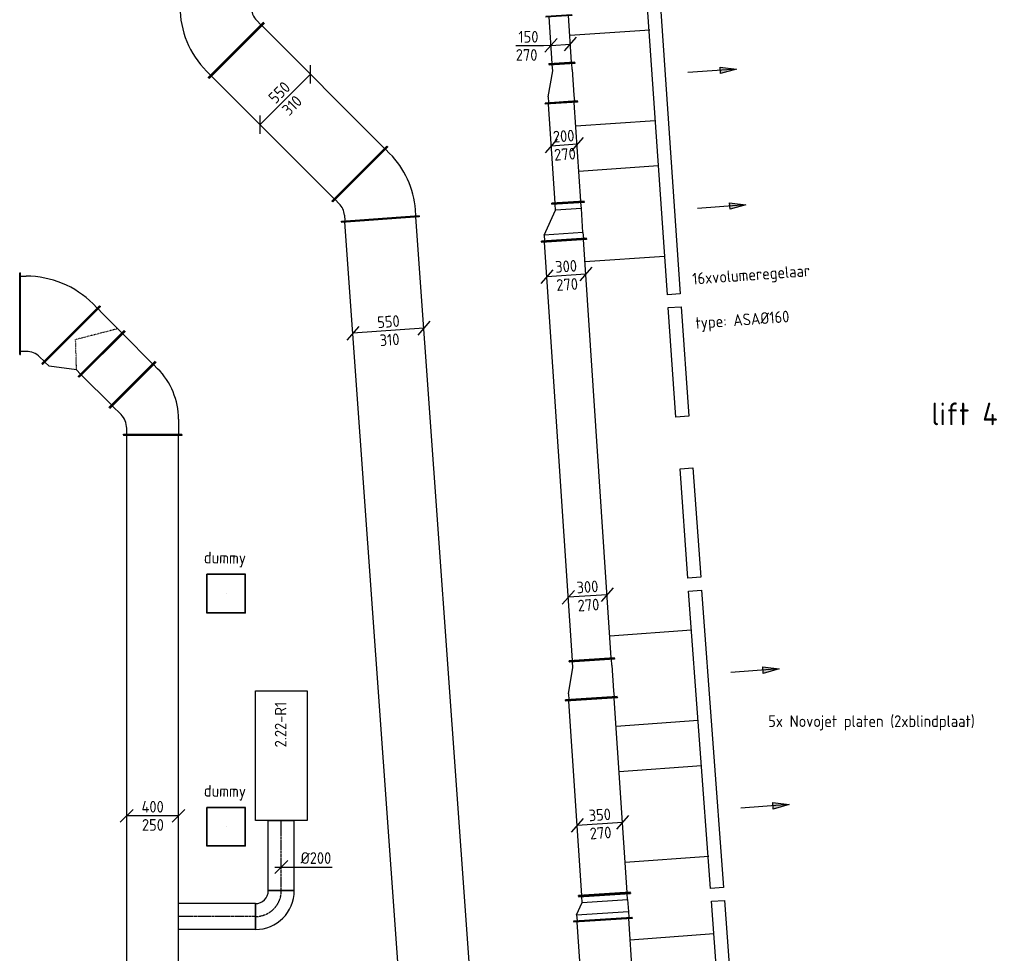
# Model space of a CAD drawing. Header units: millimetres. Extents: x -2770 to 48660, y -299 to 65946.
# Tile 18 of 39: x 26164 to 33767, y 11974 to 19180. Entities that reach past the tile are written whole.
import ezdxf

# ---------------------------------------------------------------- set-up
doc = ezdxf.new("R2010")
doc.units = ezdxf.units.MM
doc.linetypes.add('CENTER2', pattern=[28.575, 19.05, -3.175, 3.175, -3.175])
doc.linetypes.add('SMALL_DASH', pattern=[1.5, 0.5, -1])
for name, color, linetype in [('bTuwkundig', 7, 'Continuous'), ('WL570---_APP', 2, 'Continuous'), ('WL570---_RETOUR_D', 4, 'Continuous'), ('WL570---_RETOUR_HL', 1, 'CENTER2'), ('WL570---_RETOUR_RST', 4, 'Continuous'), ('WL570---_RETOUR_RST_HL', 1, 'CENTER2'), ('WL570---_TOEVOER', 3, 'Continuous'), ('WL570---_TOEVOER_D', 3, 'Continuous'), ('WM570---', 1, 'Continuous'), ('WM570---_RETOUR', 1, 'Continuous'), ('WM570---_TOEVOER', 1, 'Continuous')]:
    doc.layers.add(name, color=color, linetype=linetype)
doc.styles.add('STABICAD-018', font='ISOCP.SHX', dxfattribs={"height": 90})
doc.styles.add('STABICAD-035', font='ISOCP.SHX', dxfattribs={"height": 175})
doc.styles.get("Standard").update_dxf_attribs({"font": 'arial.ttf'})

# ---------------------------------------------------------------- blocks, each defined once
blk = doc.blocks.new('*U237')
at = {"color": 0, "linetype": 'Continuous'}
for p, q in [((0, 225, -2975), (5, 225, -2975)), ((0, -225, -2975), (0, 225, -2975)), ((5, -225, -2975), (5, 225, -2975)), ((5, 200, -2975), (6413.6, 200, -2975)), ((6418.6, 225, -2975), (6413.6, 225, -2975)), ((6413.6, -225, -2975), (6413.6, 225, -2975)), ((6418.6, -225, -2975), (6418.6, 225, -2975)), ((0, -225, -2975), (5, -225, -2975)), ((5, -200, -2975), (6413.6, -200, -2975)), ((6418.6, -225, -2975), (6413.6, -225, -2975))]:
    blk.add_line(p, q, dxfattribs=at)
at = {"layer": 'WM570---', "color": 2}
for tag in ['SECTIONCODE', 'CODE', 'POSITIONCODE']:
    blk.add_attdef(tag, (27190.5, 9557.3, 2975), '', height=1.8, dxfattribs=at)
blk = doc.blocks.new('*U242')
at = {"color": 0, "linetype": 'Continuous'}
for p, q in [((0, 100, -3000), (542.4, 100, -3000)), ((0, -100, -3000), (0, 100, -3000)), ((542.4, 100, -3000), (542.4, -100, -3000)), ((0, -100, -3000), (542.4, -100, -3000))]:
    blk.add_line(p, q, dxfattribs=at)
at = {"layer": 'WL570---_RETOUR_HL', "linetype": 'CENTER2'}
blk.add_line((0, 0, -3000), (542.4, 0, -3000), dxfattribs=at)
at = {"layer": 'WM570---', "color": 2, "style": 'STABICAD-018'}
for tag, p in [('SECTIONCODE', (28034, 12804, 3000)), ('POSITIONCODE', (28034, 12804, 3000)), ('CODE', (28184, 12457.5, 3000))]:
    blk.add_attdef(tag, p, '', height=1.8, dxfattribs=at)
blk = doc.blocks.new('*U240')
at = {"color": 0, "linetype": 'Continuous'}
for p, q in [((-200, -100, -3000), (-200, 100, -3000)), ((100, -200, -3000), (-100, -200, -3000))]:
    blk.add_line(p, q, dxfattribs=at)
for radius in [300, 100]:
    blk.add_arc((-200, -200, -3000), radius, 0, 90, dxfattribs=at)
at = {"layer": 'WL570---_RETOUR_HL', "linetype": 'CENTER2'}
blk.add_arc((-200, -200, -3000), 200, 0, 90, dxfattribs=at)
at = {"layer": 'WM570---', "color": 2}
for tag in ['CODE', 'SECTIONCODE', 'POSITIONCODE']:
    blk.add_attdef(tag, (28184, 12257.5, 3000), '', height=1.8, dxfattribs=at)
blk = doc.blocks.new('*U238')
at = {"color": 0, "linetype": 'Continuous'}
for p, q in [((0, 100, -3000), (593.4, 100, -3000)), ((0, -100, -3000), (0, 100, -3000)), ((593.4, 100, -3000), (593.4, -100, -3000)), ((0, -100, -3000), (593.4, -100, -3000))]:
    blk.add_line(p, q, dxfattribs=at)
at = {"layer": 'WL570---_RETOUR_HL', "linetype": 'CENTER2'}
blk.add_line((0, 0, -3000), (593.4, 0, -3000), dxfattribs=at)
at = {"layer": 'WM570---', "color": 2}
for tag in ['CODE', 'SECTIONCODE', 'POSITIONCODE']:
    blk.add_attdef(tag, (27984, 12257.5, 3000), '', height=1.8, dxfattribs=at)
blk = doc.blocks.new('*U178')
at = {"color": 0, "linetype": 'Continuous'}
for p, q in [((-50, -50, -3000), (50, 50, -3000)), ((-50, 0, -3000), (100, 0, -3000)), ((100, 0, -3000), (393.1, 0, -3000))]:
    blk.add_line(p, q, dxfattribs=at)
at = {"color": 0, "linetype": 'Continuous', "style": 'STABICAD-018'}
blk.add_text('%%c200', height=90, dxfattribs=at).set_placement((150, 25, -3000))
at = {"layer": 'WM570---_TOEVOER', "color": 2}
blk.add_attdef('CODE', (28183.9, 9339, 3000), '', height=1.8, dxfattribs=at)
blk = doc.blocks.new('*U235')
at = {"color": 0, "linetype": 'Continuous'}
for p, q in [((-150, 50, -2975), (-250, -50, -2975)), ((200, 0, -2975), (-200, 0, -2975)), ((250, 50, -2975), (150, -50, -2975))]:
    blk.add_line(p, q, dxfattribs=at)
at = {"color": 0, "linetype": 'Continuous', "style": 'STABICAD-018'}
for s, p in [('400', (-85.5, 25, -2975)), ('250', (-82.2, -115, -2975))]:
    blk.add_text(s, height=90, dxfattribs=at).set_placement(p)
at = {"layer": 'WM570---', "color": 2, "style": 'STABICAD-018'}
blk.add_attdef('CODE', (27190.5, 13034.9, 2975), '', height=1.8, dxfattribs=at)
blk = doc.blocks.new('*U246')
at = {"color": 0, "linetype": 'Continuous'}
for p, q in [((0, 250, -2975), (5, 250, -2975)), ((0, -250, -2975), (0, 250, -2975)), ((5, -250, -2975), (5, 250, -2975)), ((336.4, 250, -2975), (331.4, 250, -2975)), ((331.4, -250, -2975), (331.4, 250, -2975)), ((336.4, -250, -2975), (336.4, 250, -2975)), ((5, 225, -2975), (331.4, 225, -2975)), ((5, -225, -2975), (331.4, -225, -2975)), ((0, -250, -2975), (5, -250, -2975)), ((336.4, -250, -2975), (331.4, -250, -2975))]:
    blk.add_line(p, q, dxfattribs=at)
at = {"layer": 'WM570---', "color": 2, "style": 'STABICAD-018'}
for tag in ['CODE', 'SECTIONCODE', 'POSITIONCODE']:
    blk.add_attdef(tag, (27035, 16361.8, 2975), '', height=1.8, dxfattribs=at)
blk = doc.blocks.new('*U248')
at = {"color": 0, "linetype": 'Continuous'}
for p, q in [((-232.3, 315, -3025), (-227.3, 315, -3025)), ((-232.3, -315, -3025), (-232.3, 315, -3025)), ((-227.3, -315, -3025), (-227.3, 315, -3025)), ((-227.3, 290, -3025), (-182.3, 290, -3025)), ((365.8, 44.4, -3025), (333.9, 76.2, -3025)), ((-62, -383.4, -3025), (383.4, 62, -3025)), ((-58.5, -387, -3025), (387, 58.5, -3025)), ((387, 58.5, -3025), (383.4, 62, -3025)), ((-182.3, -290, -3025), (-227.3, -290, -3025)), ((-232.3, -315, -3025), (-227.3, -315, -3025)), ((-76.2, -333.9, -3025), (-44.4, -365.8, -3025)), ((-58.5, -387, -3025), (-62, -383.4, -3025))]:
    blk.add_line(p, q, dxfattribs=at)
for radius in [730, 150]:
    blk.add_arc((-182.3, -440, -3025), radius, 45, 90, dxfattribs=at)
at = {"layer": 'WM570---', "color": 2, "style": 'STABICAD-018'}
for tag in ['CODE', 'SECTIONCODE', 'POSITIONCODE']:
    blk.add_attdef(tag, (26396.5, 16910, 3025), '', height=1.8, dxfattribs=at)
blk = doc.blocks.new('*U247')
at = {"color": 0, "linetype": 'Continuous'}
for p, q in [((50, 225, -2975), (220.4, 353.8, -2975)), ((220.4, 353.8, -2975), (265.4, 353.8, -2975)), ((270.4, 378.8, -2975), (265.4, 378.8, -2975)), ((265.4, -251.2, -2975), (265.4, 378.8, -2975)), ((270.4, -251.2, -2975), (270.4, 378.8, -2975)), ((0, 250, -2975), (5, 250, -2975)), ((0, -250, -2975), (0, 250, -2975)), ((5, -250, -2975), (5, 250, -2975)), ((50, 225, -2975), (5, 225, -2975)), ((50, -225, -2975), (5, -225, -2975)), ((220.4, -226.2, -2975), (50, -225, -2975)), ((220.4, -226.2, -2975), (265.4, -226.2, -2975)), ((0, -250, -2975), (5, -250, -2975)), ((270.4, -251.2, -2975), (265.4, -251.2, -2975))]:
    blk.add_line(p, q, dxfattribs=at)
at = {"color": 2, "linetype": 'SMALL_DASH'}
for p in [(50, 225, -125), (50, -225, -125)]:
    blk.add_line(p, (220.4, 63.8, -25), dxfattribs=at)
at = {"layer": 'WM570---', "color": 2, "style": 'STABICAD-018'}
for tag in ['CODE', 'SECTIONCODE', 'POSITIONCODE']:
    blk.add_attdef(tag, (26797.1, 16599.7, 2975), '', height=1.8, dxfattribs=at)
blk = doc.blocks.new('*U250')
at = {"color": 0, "linetype": 'Continuous'}
for p, q in [((-220, 250, -2975), (-215, 250, -2975)), ((-220, -250, -2975), (-220, 250, -2975)), ((-215, -250, -2975), (-215, 250, -2975)), ((-170, 225, -2975), (-215, 225, -2975)), ((218.9, 63.9, -2975), (300.8, -17.9, -2975)), ((0.2, -318.4, -2975), (318.4, -0.2, -2975)), ((3.8, -322, -2975), (322, -3.8, -2975)), ((322, -3.8, -2975), (318.4, -0.2, -2975)), ((-215, -225, -2975), (-120, -225, -2975)), ((-220, -250, -2975), (-215, -250, -2975)), ((17.9, -300.8, -2975), (-13.9, -268.9, -2975)), ((3.8, -322, -2975), (0.2, -318.4, -2975))]:
    blk.add_line(p, q, dxfattribs=at)
for centre, radius in [((-170, -325, -2975), 550), ((-120, -375, -2975), 150)]:
    blk.add_arc(centre, radius, 45, 90, dxfattribs=at)
at = {"layer": 'WM570---', "color": 2, "style": 'STABICAD-018'}
for tag in ['SECTIONCODE', 'CODE', 'POSITIONCODE']:
    blk.add_attdef(tag, (27190.5, 16206.3, 2975), '', height=1.8, dxfattribs=at)
blk = doc.blocks.new('*U448')
at = {"color": 0, "linetype": 'Continuous'}
for p, q in [((5, 275, -3005), (14817, 275, -3005)), ((14822, 300, -3005), (14817, 300, -3005)), ((14817, -300, -3005), (14817, 300, -3005)), ((14822, -300, -3005), (14822, 300, -3005)), ((5, -275, -3005), (14817, -275, -3005)), ((14822, -300, -3005), (14817, -300, -3005))]:
    blk.add_line(p, q, dxfattribs=at)
at = {"layer": 'WM570---_TOEVOER', "color": 2, "style": 'STABICAD-018'}
for tag, p in [('SECTIONCODE', (29833.1, 3225.4, 3005)), ('POSITIONCODE', (29833.1, 3225.4, 3005)), ('CODE', (30009.8, 2857.8, 3005))]:
    blk.add_attdef(tag, p, '', height=1.8, dxfattribs=at)
blk = doc.blocks.new('*U341')
at = {"color": 0, "linetype": 'Continuous'}
for p, q in [((0, 225, -2985), (5, 225, -2985)), ((0, -225, -2985), (0, 225, -2985)), ((5, -225, -2985), (5, 225, -2985)), ((5, 200, -2985), (5471.9, 200, -2985)), ((5476.9, 225, -2985), (5471.9, 225, -2985)), ((5471.9, -225, -2985), (5471.9, 225, -2985)), ((5476.9, -225, -2985), (5476.9, 225, -2985)), ((0, -225, -2985), (5, -225, -2985)), ((5, -200, -2985), (5471.9, -200, -2985)), ((5476.9, -225, -2985), (5471.9, -225, -2985))]:
    blk.add_line(p, q, dxfattribs=at)
at = {"layer": 'WL570---_TOEVOER_D', "color": 2, "style": 'STABICAD-018'}
for tag, p in [('SECTIONCODE', (30820, 7692.6, 2985)), ('POSITIONCODE', (30820, 7692.6, 2985)), ('CODE', (31031.9, 6768.5, 2985))]:
    blk.add_attdef(tag, p, '', height=1.8, dxfattribs=at)
blk = doc.blocks.new('*U343')
at = {"color": 0, "linetype": 'Continuous'}
for p, q in [((0, 200, -2985), (5, 200, -2985)), ((0, -200, -2985), (0, 200, -2985)), ((5, -200, -2985), (5, 200, -2985)), ((5, 175, -2985), (1508.3, 175, -2985)), ((1513.3, 200, -2985), (1508.3, 200, -2985)), ((1508.3, -200, -2985), (1508.3, 200, -2985)), ((1513.3, -200, -2985), (1513.3, 200, -2985)), ((0, -200, -2985), (5, -200, -2985)), ((5, -175, -2985), (1508.3, -175, -2985)), ((1513.3, -200, -2985), (1508.3, -200, -2985))]:
    blk.add_line(p, q, dxfattribs=at)
at = {"layer": 'WL570---_TOEVOER_D', "color": 2, "style": 'STABICAD-018'}
for tag, p in [('SECTIONCODE', (30444, 13714, 2985)), ('POSITIONCODE', (30449, 13639.2, 2985)), ('CODE', (30680, 12427.8, 2985))]:
    blk.add_attdef(tag, p, '', height=1.8, dxfattribs=at)
blk = doc.blocks.new('*U342')
at = {"color": 0, "linetype": 'Continuous'}
for p, q in [((-50, 200, -2985), (-45, 200, -2985)), ((-50, -200, -2985), (-50, 200, -2985)), ((-45, -200, -2985), (-45, 200, -2985)), ((0, 175, -2985), (-45, 175, -2985)), ((0, 175, -2985), (93.3, 175, -2985)), ((0, -175, -2985), (0, 175, -2985)), ((93.3, 175, -2985), (138.3, 175, -2985)), ((93.3, -225, -2985), (93.3, 175, -2985)), ((143.3, 200, -2985), (138.3, 200, -2985)), ((138.3, -250, -2985), (138.3, 200, -2985)), ((143.3, -250, -2985), (143.3, 200, -2985)), ((-50, -200, -2985), (-45, -200, -2985)), ((0, -175, -2985), (-45, -175, -2985)), ((93.3, -225, -2985), (0, -175, -2985)), ((93.3, -225, -2985), (138.3, -225, -2985)), ((143.3, -250, -2985), (138.3, -250, -2985))]:
    blk.add_line(p, q, dxfattribs=at)
at = {"layer": 'WL570---_TOEVOER_D', "color": 2, "style": 'STABICAD-018'}
for tag in ['CODE', 'SECTIONCODE', 'POSITIONCODE']:
    blk.add_attdef(tag, (30683.3, 12377.9, 2985), '', height=1.8, dxfattribs=at)
blk = doc.blocks.new('*U345')
at = {"color": 0, "linetype": 'Continuous'}
for p, q in [((0, 175, -2985), (5, 175, -2985)), ((0, -175, -2985), (0, 175, -2985)), ((5, -175, -2985), (5, 175, -2985)), ((3245.7, 175, -2985), (3240.7, 175, -2985)), ((3240.7, -175, -2985), (3240.7, 175, -2985)), ((3245.7, -175, -2985), (3245.7, 175, -2985)), ((5, 150, -2985), (3240.7, 150, -2985)), ((5, -150, -2985), (3240.7, -150, -2985)), ((0, -175, -2985), (5, -175, -2985)), ((3245.7, -175, -2985), (3240.7, -175, -2985))]:
    blk.add_line(p, q, dxfattribs=at)
at = {"layer": 'WL570---_TOEVOER_D', "color": 2, "style": 'STABICAD-018'}
for tag, p in [('SECTIONCODE', (30383, 14983.1, 2985)), ('POSITIONCODE', (30383, 14983.1, 2985)), ('CODE', (30582.9, 14238.6, 2985))]:
    blk.add_attdef(tag, p, '', height=1.8, dxfattribs=at)
blk = doc.blocks.new('*U344')
at = {"color": 0, "linetype": 'Continuous'}
for p, q in [((0, 200, -2985), (5, 200, -2985)), ((0, -200, -2985), (0, 200, -2985)), ((5, -200, -2985), (5, 200, -2985)), ((50, 175, -2985), (5, 175, -2985)), ((50, 175, -2985), (250, 126.5, -2985)), ((250, 126.5, -2985), (295, 126.5, -2985)), ((300, 151.5, -2985), (295, 151.5, -2985)), ((295, -198.5, -2985), (295, 151.5, -2985)), ((300, -198.5, -2985), (300, 151.5, -2985)), ((0, -200, -2985), (5, -200, -2985)), ((50, -175, -2985), (5, -175, -2985)), ((250, -173.5, -2985), (50, -175, -2985)), ((250, -173.5, -2985), (295, -173.5, -2985)), ((300, -198.5, -2985), (295, -198.5, -2985))]:
    blk.add_line(p, q, dxfattribs=at)
at = {"layer": 'WL570---_TOEVOER_D', "color": 2, "style": 'STABICAD-018'}
for tag in ['CODE', 'SECTIONCODE', 'POSITIONCODE']:
    blk.add_attdef(tag, (30579.4, 13937.7, 2985), '', height=1.8, dxfattribs=at)
blk = doc.blocks.new('*U340')
at = {"color": 0, "linetype": 'Continuous'}
for p, q in [((-50, 175, -2985), (-45, 175, -2985)), ((-50, -175, -2985), (-50, 175, -2985)), ((-45, -175, -2985), (-45, 175, -2985)), ((0, 150, -2985), (-45, 150, -2985)), ((0, 150, -2985), (186.6, 50, -2985)), ((0, -150, -2985), (0, 150, -2985)), ((186.6, 50, -2985), (231.6, 50, -2985)), ((186.6, -150, -2985), (186.6, 50, -2985)), ((236.6, 75, -2985), (231.6, 75, -2985)), ((231.6, -175, -2985), (231.6, 75, -2985)), ((236.6, -175, -2985), (236.6, 75, -2985)), ((0, -150, -2985), (-45, -150, -2985)), ((0, -150, -2985), (186.6, -150, -2985)), ((186.6, -150, -2985), (231.6, -150, -2985)), ((-50, -175, -2985), (-45, -175, -2985)), ((236.6, -175, -2985), (231.6, -175, -2985))]:
    blk.add_line(p, q, dxfattribs=at)
at = {"layer": 'WL570---_TOEVOER_D', "color": 2, "style": 'STABICAD-018'}
for tag, p in [('CODE', (30363.9, 17627, 2985)), ('SECTIONCODE', (30363.9, 17527, 2985)), ('POSITIONCODE', (30363.9, 17527, 2985))]:
    blk.add_attdef(tag, p, '', height=1.8, dxfattribs=at)
blk = doc.blocks.new('*U346')
at = {"color": 0, "linetype": 'Continuous'}
for p, q in [((0, 125, -2985), (5, 125, -2985)), ((0, -125, -2985), (0, 125, -2985)), ((5, -125, -2985), (5, 125, -2985)), ((5, 100, -2985), (770.1, 100, -2985)), ((775.1, 125, -2985), (770.1, 125, -2985)), ((770.1, -125, -2985), (770.1, 125, -2985)), ((775.1, -125, -2985), (775.1, 125, -2985)), ((0, -125, -2985), (5, -125, -2985)), ((5, -100, -2985), (770.1, -100, -2985)), ((775.1, -125, -2985), (770.1, -125, -2985))]:
    blk.add_line(p, q, dxfattribs=at)
at = {"layer": 'WL570---_TOEVOER_D', "color": 2, "style": 'STABICAD-018'}
for tag in ['CODE', 'SECTIONCODE', 'POSITIONCODE']:
    blk.add_attdef(tag, (30398.1, 17766.4, 2985), '', height=1.8, dxfattribs=at)
blk = doc.blocks.new('*U349')
at = {"color": 0, "linetype": 'Continuous'}
for p, q in [((0, 100, -2985), (5, 100, -2985)), ((0, -100, -2985), (0, 100, -2985)), ((5, -100, -2985), (5, 100, -2985)), ((371.2, 100, -2985), (366.2, 100, -2985)), ((366.2, -100, -2985), (366.2, 100, -2985)), ((371.2, -100, -2985), (371.2, 100, -2985)), ((5, 75, -2985), (366.2, 75, -2985)), ((5, -75, -2985), (366.2, -75, -2985)), ((0, -100, -2985), (5, -100, -2985)), ((371.2, -100, -2985), (366.2, -100, -2985))]:
    blk.add_line(p, q, dxfattribs=at)
at = {"layer": 'WL570---_TOEVOER_D', "color": 2, "style": 'STABICAD-018'}
for tag, p in [('SECTIONCODE', (30167.6, 19341.6, 2985)), ('POSITIONCODE', (30167.6, 19341.6, 2985)), ('CODE', (30351.3, 18840.7, 2985))]:
    blk.add_attdef(tag, p, '', height=1.8, dxfattribs=at)
blk = doc.blocks.new('*U348')
at = {"color": 0, "linetype": 'Continuous'}
for p, q in [((0, 125, -2985), (5, 125, -2985)), ((0, -125, -2985), (0, 125, -2985)), ((5, -125, -2985), (5, 125, -2985)), ((50, 100, -2985), (5, 100, -2985)), ((50, 100, -2985), (250, 51.5, -2985)), ((300, 76.5, -2985), (295, 76.5, -2985)), ((295, -123.5, -2985), (295, 76.5, -2985)), ((300, -123.5, -2985), (300, 76.5, -2985)), ((250, 51.5, -2985), (295, 51.5, -2985)), ((0, -125, -2985), (5, -125, -2985)), ((50, -100, -2985), (5, -100, -2985)), ((250, -98.5, -2985), (50, -100, -2985)), ((250, -98.5, -2985), (295, -98.5, -2985)), ((300, -123.5, -2985), (295, -123.5, -2985))]:
    blk.add_line(p, q, dxfattribs=at)
at = {"layer": 'WL570---_TOEVOER_D', "color": 2, "style": 'STABICAD-018'}
for tag in ['SECTIONCODE', 'CODE', 'POSITIONCODE']:
    blk.add_attdef(tag, (30347.8, 18539.8, 2985), '', height=1.8, dxfattribs=at)
blk = doc.blocks.new('*U370')
at = {"color": 0, "linetype": 'Continuous'}
for p, q in [((0, 0, -2985), (-57.6, -3.8, -2985)), ((-46.6, -53.2, -2985), (46.6, 53.2, -2985)), ((0, 0, -2985), (149.7, 10, -2985)), ((103.1, -43.2, -2985), (196.2, 63.2, -2985)), ((-57.6, -3.8, -2985), (-272, -3.8, -2985))]:
    blk.add_line(p, q, dxfattribs=at)
at = {"color": 0, "linetype": 'Continuous', "style": 'STABICAD-018'}
for s, p in [('150', (-251.7, 21.2, -2985)), ('270', (-272, -118.8, -2985))]:
    blk.add_text(s, height=90, dxfattribs=at).set_placement(p)
at = {"layer": 'WM570---', "color": 2, "style": 'STABICAD-018'}
blk.add_attdef('CODE', (30266.8, 18981.3, 2985), '', height=1.8, dxfattribs=at)
blk = doc.blocks.new('*U350')
at = {"color": 0, "linetype": 'Continuous'}
for p, q in [((-128, 41.6, -2985), (-221.2, -64.8, -2985)), ((174.6, 11.6, -2985), (-174.6, -11.6, -2985)), ((221.2, 64.8, -2985), (128, -41.6, -2985))]:
    blk.add_line(p, q, dxfattribs=at)
at = {"color": 0, "linetype": 'Continuous', "style": 'STABICAD-018'}
for s, p in [('350', (-82.5, 19.6, -2985)), ('270', (-74.4, -120.2, -2985))]:
    blk.add_text(s, height=90, rotation=3.81057, dxfattribs=at).set_placement(p)
at = {"layer": 'WL570---_TOEVOER_D', "color": 2, "style": 'STABICAD-018'}
blk.add_attdef('CODE', (30643.7, 12972.5, 2985), '', height=1.8, dxfattribs=at)
blk = doc.blocks.new('*U351')
at = {"color": 0, "linetype": 'Continuous'}
for p, q in [((-103.1, 43.2, -2985), (-196.2, -63.2, -2985)), ((149.7, 10, -2985), (-149.7, -10, -2985)), ((196.2, 63.2, -2985), (103.1, -43.2, -2985))]:
    blk.add_line(p, q, dxfattribs=at)
at = {"color": 0, "linetype": 'Continuous', "style": 'STABICAD-018'}
for s, p in [('300', (-82.5, 19.6, -2985)), ('270', (-74.4, -120.2, -2985))]:
    blk.add_text(s, height=90, rotation=3.81057, dxfattribs=at).set_placement(p)
at = {"layer": 'WL570---_TOEVOER_D', "color": 2, "style": 'STABICAD-018'}
blk.add_attdef('CODE', (30550.1, 14731.6, 2985), '', height=1.8, dxfattribs=at)
blk = doc.blocks.new('*U352')
at = {"color": 0, "linetype": 'Continuous'}
for p, q in [((-103.1, 43.2, -2985), (-196.2, -63.2, -2985)), ((149.7, 10, -2985), (-149.7, -10, -2985)), ((196.2, 63.2, -2985), (103.1, -43.2, -2985))]:
    blk.add_line(p, q, dxfattribs=at)
at = {"color": 0, "linetype": 'Continuous', "style": 'STABICAD-018'}
for s, p in [('300', (-82.5, 19.6, -2985)), ('270', (-74.4, -120.2, -2985))]:
    blk.add_text(s, height=90, rotation=3.81057, dxfattribs=at).set_placement(p)
at = {"layer": 'WL570---_TOEVOER_D', "color": 2, "style": 'STABICAD-018'}
blk.add_attdef('CODE', (30385.3, 17206.1, 2985), '', height=1.8, dxfattribs=at)
blk = doc.blocks.new('*U353')
at = {"color": 0, "linetype": 'Continuous'}
for p, q in [((-53.2, 46.6, -2985), (-146.3, -59.9, -2985)), ((99.8, 6.6, -2985), (-99.8, -6.6, -2985)), ((146.3, 59.9, -2985), (53.2, -46.6, -2985))]:
    blk.add_line(p, q, dxfattribs=at)
at = {"color": 0, "linetype": 'Continuous', "style": 'STABICAD-018'}
for s, p in [('200', (-83.7, 19.5, -2985)), ('270', (-74.4, -120.2, -2985))]:
    blk.add_text(s, height=90, rotation=3.81057, dxfattribs=at).set_placement(p)
at = {"layer": 'WL570---_TOEVOER_D', "color": 2, "style": 'STABICAD-018'}
blk.add_attdef('CODE', (30368.4, 18211.1, 2985), '', height=1.8, dxfattribs=at)
blk = doc.blocks.new('*U454')
at = {"color": 0, "linetype": 'Continuous'}
for p, q in [((-70, 318.9, -3005), (-38.2, 350.8, -3005)), ((-52.3, 372, -3005), (-55.8, 368.4, -3005)), ((368.4, -55.8, -3005), (-55.8, 368.4, -3005)), ((372, -52.3, -3005), (-52.3, 372, -3005)), ((-226, 300, -3005), (-221, 300, -3005)), ((-226, -300, -3005), (-226, 300, -3005)), ((-221, -300, -3005), (-221, 300, -3005)), ((-176, 275, -3005), (-221, 275, -3005)), ((318.9, -70, -3005), (350.8, -38.2, -3005)), ((372, -52.3, -3005), (368.4, -55.8, -3005)), ((-226, -300, -3005), (-221, -300, -3005)), ((-176, -275, -3005), (-221, -275, -3005))]:
    blk.add_line(p, q, dxfattribs=at)
for radius in [150, 700]:
    blk.add_arc((-176, 425, -3005), radius, 270, 315, dxfattribs=at)
at = {"layer": 'WM570---_TOEVOER', "color": 2, "style": 'STABICAD-018'}
for tag in ['CODE', 'SECTIONCODE', 'POSITIONCODE']:
    blk.add_attdef(tag, (27676.6, 19102.5, 3005), '', height=1.8, dxfattribs=at)
blk = doc.blocks.new('*U455')
at = {"color": 0, "linetype": 'Continuous'}
for p, q in [((0, 300, -3005), (5, 300, -3005)), ((0, -300, -3005), (0, 300, -3005)), ((5, -300, -3005), (5, 300, -3005)), ((5, 275, -3005), (1344.2, 275, -3005)), ((1349.2, 300, -3005), (1344.2, 300, -3005)), ((1344.2, -300, -3005), (1344.2, 300, -3005)), ((1349.2, -300, -3005), (1349.2, 300, -3005)), ((0, -300, -3005), (5, -300, -3005)), ((5, -275, -3005), (1344.2, -275, -3005)), ((1349.2, -300, -3005), (1344.2, -300, -3005))]:
    blk.add_line(p, q, dxfattribs=at)
at = {"layer": 'WM570---_TOEVOER', "color": 2, "style": 'STABICAD-018'}
for tag, p in [('CODE', (27836.5, 18942.7, 3005)), ('SECTIONCODE', (28210.7, 18780.6, 3005)), ('POSITIONCODE', (28954, 18037.3, 3005))]:
    blk.add_attdef(tag, p, '', height=1.8, rotation=220, dxfattribs=at)
blk = doc.blocks.new('*U447')
at = {"color": 0, "linetype": 'Continuous'}
for p, q in [((-203.5, 300, -3005), (-198.5, 300, -3005)), ((-203.5, -300, -3005), (-203.5, 300, -3005)), ((-198.5, -300, -3005), (-198.5, 300, -3005)), ((-198.5, 275, -3005), (-153.5, 275, -3005)), ((-46.4, -356.7, -3005), (346.4, 96.8, -3005)), ((-42.6, -360, -3005), (350.2, 93.6, -3005)), ((330.1, 77.9, -3005), (296, 107.4, -3005)), ((350.2, 93.6, -3005), (346.4, 96.8, -3005)), ((-203.5, -300, -3005), (-198.5, -300, -3005)), ((-153.5, -275, -3005), (-198.5, -275, -3005)), ((-64, -308.3, -3005), (-30, -337.8, -3005)), ((-42.6, -360, -3005), (-46.4, -356.7, -3005))]:
    blk.add_line(p, q, dxfattribs=at)
for radius in [686.6, 136.6]:
    blk.add_arc((-153.5, -411.6, -3005), radius, 49.10447, 90, dxfattribs=at)
at = {"layer": 'WM570---_TOEVOER', "color": 2, "style": 'STABICAD-018'}
for tag in ['CODE', 'SECTIONCODE', 'POSITIONCODE']:
    blk.add_attdef(tag, (28934.4, 17844.8, 3005), '', height=1.8, dxfattribs=at)
blk = doc.blocks.new('*U446')
at = {"color": 0, "linetype": 'Continuous'}
for p, q in [((194.5, 123.7, -3005), (194.5, 265.2, -3005)), ((-194.5, -194.5, -3005), (194.5, 194.5, -3005)), ((-194.5, -265.2, -3005), (-194.5, -123.7, -3005))]:
    blk.add_line(p, q, dxfattribs=at)
at = {"color": 0, "linetype": 'Continuous', "style": 'STABICAD-018'}
for s, p in [('550', (-75, -39.6, -3005)), ('310', (30.4, -132.3, -3005))]:
    blk.add_text(s, height=90, rotation=45, dxfattribs=at).set_placement(p)
at = {"layer": 'WM570---_TOEVOER', "color": 2, "style": 'STABICAD-018'}
blk.add_attdef('CODE', (28214.6, 18564.6, 3005), '', height=1.8, dxfattribs=at)
blk = doc.blocks.new('*U445')
at = {"color": 0, "linetype": 'Continuous'}
for p, q in [((-228, 33.8, -3005), (-320.6, -73.1, -3005)), ((274.3, 19.7, -3005), (-274.3, -19.7, -3005)), ((320.6, 73.1, -3005), (228, -33.8, -3005))]:
    blk.add_line(p, q, dxfattribs=at)
at = {"color": 0, "linetype": 'Continuous', "style": 'STABICAD-018'}
for s, p in [('550', (-82.6, 19.1, -3005)), ('310', (-63.6, -119.9, -3005))]:
    blk.add_text(s, height=90, rotation=4.10447, dxfattribs=at).set_placement(p)
at = {"layer": 'WM570---_TOEVOER', "color": 2, "style": 'STABICAD-018'}
blk.add_attdef('CODE', (29010.9, 16778.9, 3005), '', height=1.8, dxfattribs=at)
blk = doc.blocks.new('DM_SYM002')
at = {"color": 0, "linetype": 'Continuous'}
for p, q in [((0, 0), (-7.5, 0)), ((-2.5, -0.5), (-2.5, 0.5)), ((-2.5, 0.5), (0, 0)), ((0, 0), (-2.5, -0.5))]:
    blk.add_line(p, q, dxfattribs=at)
blk.add_solid([(-2.5, 0.5), (-2.5, -0.5), (0, 0)], dxfattribs=at)
blk = doc.blocks.new('*U970')
at = {"color": 0, "linetype": 'Continuous'}
for p, q in [((150, 150, -2850), (-150, 150, -2850)), ((-150, -150, -2850), (-150, 150, -2850)), ((147.5, 147.5, -2850), (-147.5, 147.5, -2850)), ((-147.5, -147.5, -2850), (-147.5, 147.5, -2850)), ((147.5, -147.5, -2850), (147.5, 147.5, -2850)), ((150, -150, -2850), (150, 150, -2850)), ((150, -150, -2850), (-150, -150, -2850)), ((147.5, -147.5, -2850), (-147.5, -147.5, -2850))]:
    blk.add_line(p, q, dxfattribs=at)
at = {"layer": 'WL570---_RETOUR_RST_HL', "linetype": 'CENTER2'}
blk.add_circle((0, 0, -2850), 0.0125, dxfattribs=at)
at = {"layer": 'WL570---_RETOUR_D', "color": 1, "style": 'STABICAD-018'}
blk.add_attdef('PRODUCTCODE', (6467.2, 62638.8, 2850), '', height=1.8, rotation=355, dxfattribs=at)
at = {"layer": 'WL570---_RETOUR_D', "color": 2, "style": 'STABICAD-018'}
for tag, p in [('CODE', (6443.6, 62319.7, 2850)), ('SECTIONCODE', (6436.2, 62219.9, 2850)), ('MATERIALCODE', (6436.2, 62219.9, 2850)), ('POSITIONCODE', (6436.2, 62219.9, 2850)), ('FLOWPREFIX', (6261.6, 61811.7, 2850)), ('FLOW', (6415.7, 61883.5, 2850)), ('FLOWSUFFIX', (6450.1, 61797.8, 2850))]:
    blk.add_attdef(tag, p, '', height=1.8, rotation=355, dxfattribs=at)

msp = doc.modelspace()

# ---------------------------------------------------------------- linework, layer by layer
at = {"layer": 'WL570---_APP'}
msp.add_lwpolyline([(27984, 14000), (28384, 14000), (28384, 13000), (27984, 13000)], close=True, dxfattribs=at)
at = {"layer": 'WL570---_TOEVOER_D'}
for points in [[(31006.9, 19351.6), (31106.7, 19358.3), (31265, 17063.9), (31165.2, 17056.9)], [(31172.2, 16957.3), (31272, 16964), (31331.2, 16118.8), (31231.5, 16111.8)], [(31263.5, 15714.4), (31363.2, 15721.1), (31422.5, 14875.9), (31322.8, 14868.9)], [(31329.5, 14768.6), (31429.2, 14775.9), (31597.6, 12482.3), (31497.9, 12475.3)], [(31506.5, 12375.4), (31606.3, 12382.7), (31802.7, 9689.8), (31702.9, 9682.8)]]:
    msp.add_lwpolyline(points, close=True, dxfattribs=at)
for points in [[(30411.9, 19059.1), (31028.9, 19102.4)], [(30458.7, 18360.2), (31072.4, 18402.5)], [(30481.9, 18011.6), (31095.2, 18054.6)], [(30528.5, 17312.7), (31144.2, 17355.8)], [(30720.9, 14423.8), (31351.4, 14470)], [(30768.9, 13726.1), (31402.6, 13772.6)], [(30792.2, 13376.3), (31428.3, 13423)], [(30838.8, 12677.4), (31486.7, 12724.9)], [(30878.7, 12078.7), (31523.5, 12126)]]:
    msp.add_lwpolyline(points, dxfattribs=at)

# ---------------------------------------------------------------- block references
at = {"layer": 'WL570---_RETOUR_D', "linetype": 'Continuous'}
msp.add_blockref('*U248', (26396.5, 16910, 3025), dxfattribs=at)
for name, p, rotation in [('*U247', (26797.1, 16599.7, 2975), 135.0000000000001), ('*U246', (27035, 16361.8, 2975), 135.0000000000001), ('*U250', (27190.5, 16206.3, 2975), 315), ('*U237', (27190.5, 9557.3, 2975), 90.00000000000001), ('*U242', (28184, 12457.5, 3000), 90.00000000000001), ('*U240', (28184, 12257.5, 3000), 270), ('*U238', (27984, 12257.5, 3000), 180)]:
    msp.add_blockref(name, p, dxfattribs=dict(at, rotation=rotation))
at = {"layer": 'WL570---_RETOUR_RST', "linetype": 'Continuous'}
ref = msp.add_blockref('*U970', (27758.2, 14750, 2850), dxfattribs=at)
ref.add_attrib('PRODUCTCODE', 'dummy', (27585.9, 14984, 2850), dxfattribs={"layer": '0', "color": 1, "linetype": 'Continuous', "height": 90, "rotation": 359.22973, "style": 'STABICAD-018'})
ref = msp.add_blockref('*U970', (27758.2, 12950, 2850), dxfattribs=at)
ref.add_attrib('PRODUCTCODE', 'dummy', (27585.9, 13184, 2850), dxfattribs={"layer": '0', "color": 1, "linetype": 'Continuous', "height": 90, "rotation": 359.22973, "style": 'STABICAD-018'})
at = {"layer": 'WL570---_TOEVOER', "linetype": 'Continuous', "xscale": 49.99999999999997, "yscale": 49.99999999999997, "zscale": 49.99999999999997, "rotation": 4.200000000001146}
for p in [(31698.6, 18798.4), (31772, 17750.8), (32029.2, 14168.8), (32106.1, 13121.4)]:
    msp.add_blockref('DM_SYM002', p, dxfattribs=at)
at = {"layer": 'WL570---_TOEVOER_D', "linetype": 'Continuous'}
for name, p, rotation in [('*U454', (27676.6, 19102.5, 3005), 270), ('*U349', (30351.3, 18840.7, 2985), 93.81057291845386), ('*U455', (27836.5, 18942.7, 3005), 315), ('*U348', (30347.8, 18539.8, 2985), 93.81057291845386), ('*U346', (30398.1, 17766.4, 2985), 93.81057291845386), ('*U447', (28934.4, 17844.8, 3005), 315), ('*U340', (30363.9, 17527, 2985), 93.81057291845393), ('*U448', (30009.8, 2857.8, 3005), 94.1044685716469), ('*U345', (30582.9, 14238.6, 2985), 93.81057291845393), ('*U344', (30579.4, 13937.7, 2985), 93.81057291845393), ('*U343', (30680, 12427.8, 2985), 93.81057291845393), ('*U342', (30683.3, 12377.9, 2985), 273.8105729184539), ('*U341', (31031.9, 6768.5, 2985), 93.81057291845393)]:
    msp.add_blockref(name, p, dxfattribs=dict(at, rotation=rotation))
at = {"layer": 'WM570---_RETOUR', "linetype": 'Continuous'}
for name, p in [('*U235', (27190.5, 13034.9, 2975)), ('*U178', (28184, 12639, 3000))]:
    msp.add_blockref(name, p, dxfattribs=at)
at = {"layer": 'WM570---_TOEVOER', "linetype": 'Continuous'}
for name, p in [('*U370', (30266.8, 18981.3, 2985)), ('*U446', (28214.6, 18564.6, 3005)), ('*U353', (30368.4, 18211.1, 2985)), ('*U352', (30385.3, 17206.1, 2985)), ('*U445', (29010.9, 16778.9, 3005)), ('*U351', (30550.1, 14731.6, 2985)), ('*U350', (30643.7, 12972.5, 2985))]:
    msp.add_blockref(name, p, dxfattribs=at)

# ---------------------------------------------------------------- texts
at = {"layer": 'bTuwkundig', "color": 3, "style": 'STABICAD-035'}
msp.add_text('lift 4', height=175, dxfattribs=at).set_placement((33204.6, 16049.4, -500))
at = {"layer": 'WM570---', "style": 'STABICAD-018'}
msp.add_text('2.22-R1', height=90, rotation=90, dxfattribs=at).set_placement((28224.1, 13563.3))
msp.add_text('5x Novojet platen (2xblindplaat)', height=90, dxfattribs=at).set_placement((31944.3, 13720.7))
at = {"layer": 'WM570---_TOEVOER', "style": 'STABICAD-018'}
for s, p in [('16xvolumeregelaar', (31360.8, 17134.6)), ('type: ASA%%C160', (31385.3, 16793.5))]:
    msp.add_text(s, height=90, rotation=4.10447, dxfattribs=at).set_placement(p)

doc.saveas('drawing.dxf')
